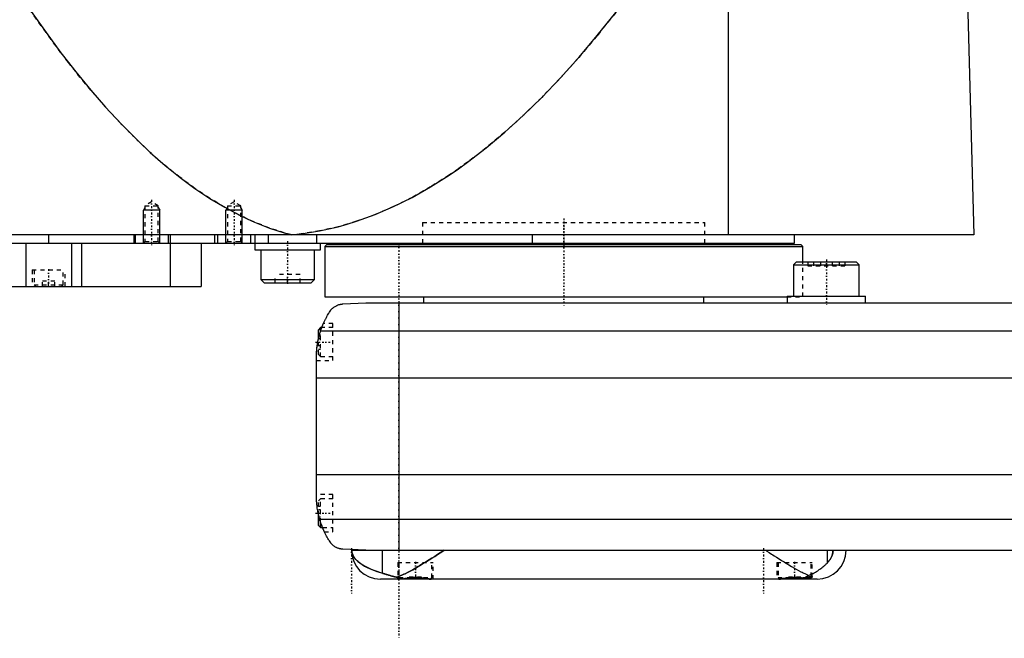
# Model space of a CAD drawing. Extents: x -602 to 139, y -139 to 487.
# Tile 2 of 7: x -432 to -193, y -81 to 69. Entities that reach past the tile are written whole.
import ezdxf

# ---------------------------------------------------------------- set-up
doc = ezdxf.new("R2010")
doc.units = 0
doc.linetypes.add('CENTER', pattern=[1.5, 0.45, -0.5, 0.05, -0.5])
doc.linetypes.add('DASHED', pattern=[2, 1, -1])
for name, color, linetype in [('AM_0', 7, 'CONTINUOUS'), ('AM_10', 7, 'CONTINUOUS'), ('AM_3', 7, 'DASHED'), ('AM_7', 7, 'CENTER')]:
    doc.layers.add(name, color=color, linetype=linetype)

msp = doc.modelspace()

# ---------------------------------------------------------------- linework, layer by layer
at = {"layer": 'AM_0', "color": 7, "linetype": 'CONTINUOUS'}
for p, q in [((-260, 16.5), (-260, 75.49)), ((-202, 73.35), (-200.5, 16.5)), ((-200.5, 16.5), (-602, 16.5)), ((-598, 14.5), (-244, 14.5)), ((-430.52, 14.5), (-430.52, 4)), ((-425, 16.5), (-425, 14.5)), ((-419.48, 14.5), (-419.48, 4)), ((-417, 14.5), (-417, 4)), ((-404.35, 16.5), (-404.35, 14.5)), ((-404, 16.5), (-404, 14.5)), ((-396, 16.5), (-396, 14.5)), ((-395.51, 14.5), (-395.51, 4)), ((-395.5, 16.5), (-395.5, 14.5)), ((-388, 14.5), (-388, 4)), ((-384.75, 16.5), (-384.75, 14.5)), ((-384, 16.5), (-384, 14.5)), ((-376, 16.5), (-376, 14.5)), ((-375, 16.5), (-375, 12.9)), ((-371.73, 16.5), (-371.73, 14.5)), ((-360.01, 16.5), (-360.01, 14.5)), ((-359, 12.9), (-359, 14.5)), ((-334.25, 14.5), (-334.25, 14.2)), ((-307.66, 16.5), (-307.66, 14.5)), ((-265.75, 14.2), (-265.75, 14.5)), ((-244, 14.5), (-244, 16.5)), ((-375, 12.9), (-359, 12.9)), ((-373.5, 12.9), (-373.5, 5.7)), ((-360.5, 5.7), (-360.5, 12.9)), ((-357.5, 14.2), (-358, 13.7)), ((-358, 13.7), (-358, 1.5)), ((-358, 13.7), (-242, 13.7)), ((-357.5, 14.2), (-242.5, 14.2)), ((-242, 13.7), (-242.5, 14.2)), ((-242, 10), (-242, 13.7)), ((-243.48, 10), (-244.28, 9.2)), ((-243.48, 10), (-229.08, 10)), ((-228.28, 9.2), (-229.08, 10)), ((-244.28, 9.2), (-244.28, 1.6)), ((-244.28, 9.2), (-228.28, 9.2)), ((-228.28, 1.6), (-228.28, 9.2)), ((-373.5, 5.7), (-372.7, 4.9)), ((-373.5, 5.7), (-360.5, 5.7)), ((-372.7, 4.9), (-361.3, 4.9)), ((-361.3, 4.9), (-360.5, 5.7)), ((-584.3, 4), (-388, 4)), ((-358, 1.5), (-245.78, 1.5)), ((-353.58, -0.25), (-348, 0)), ((-348, 0), (58, 0)), ((-334, 1.5), (-334, 0)), ((-266, 0), (-266, 1.5)), ((-245.78, 1.6), (-245.78, 0)), ((-245.78, 1.6), (-226.78, 1.6)), ((-226.78, 0), (-226.78, 1.6)), ((-340, 0), (-340, -60)), ((-359, -6), (-359.5, -6.5)), ((-359.5, -8.59), (-359.5, -6.5)), ((-359.01, -6.81), (69.01, -6.81)), ((-358.72, -6), (-359, -6)), ((-359, -6.79), (-359, -6)), ((-360, -46.97), (-360, -13.03)), ((-360, -18.16), (70, -18.16)), ((-360, -41.62), (70, -41.62)), ((-359.5, -54), (-359.5, -51.41)), ((-359.24, -52.43), (69.24, -52.43)), ((-359.5, -54), (-359, -54.5)), ((-359, -54.5), (-359, -53.21)), ((-359, -54.5), (-358.53, -54.5)), ((-348, -60), (-353.58, -59.75)), ((-351.5, -60), (58, -60)), ((-343.98, -65.57), (-343.98, -60)), ((-236.02, -63.01), (-236.02, -60)), ((-241.02, -66.6), (-240, -66.6)), ((-240.4, -67), (-240, -66.6)), ((-240, -66.6), (-240, -66.38)), ((-247.6, -67), (-344.5, -67)), ((-339.66, -66.94), (-339.6, -67)), ((-332.4, -67), (-332.39, -66.99)), ((-247.61, -66.99), (-247.6, -67)), ((-238.5, -67), (-247.6, -67))]:
    msp.add_line(p, q, dxfattribs=at)
for points in [[(-431.04, 73.35, 0), (-429.24, 70.69, 0), (-425.62, 65.55, 0), (-422.01, 60.66, 0), (-420.21, 58.31, 0), (-418.4, 56.02, 0), (-414.79, 51.62, 0), (-411.17, 47.47, 0), (-407.56, 43.57, 0), (-403.95, 39.92, 0), (-400.33, 36.51, 0), (-398.53, 34.9, 0), (-396.72, 33.35, 0), (-393.11, 30.44, 0), (-389.49, 27.78, 0), (-385.88, 25.36, 0), (-382.26, 23.19, 0), (-378.65, 21.27, 0), (-376.84, 20.41, 0), (-375.04, 19.6, 0), (-371.42, 18.17, 0), (-367.81, 17, 0), (-366, 16.5, 0)], [(-366, 16.5, 0), (-363.75, 16.74, 0), (-359.26, 17.45, 0), (-354.77, 18.47, 0), (-352.52, 19.09, 0), (-350.27, 19.79, 0), (-345.78, 21.42, 0), (-341.29, 23.35, 0), (-336.8, 25.59, 0), (-332.3, 28.14, 0), (-327.81, 30.99, 0), (-325.56, 32.53, 0), (-323.32, 34.15, 0), (-318.83, 37.61, 0), (-314.33, 41.38, 0), (-309.84, 45.46, 0), (-305.35, 49.84, 0), (-300.86, 54.53, 0), (-298.61, 56.99, 0), (-296.37, 59.53, 0), (-291.88, 64.83, 0), (-287.39, 70.43, 0), (-285.14, 73.35, 0)], [(-359.01, -6.81, 0), (-358.95, -6.65, 0), (-358.84, -6.32, 0), (-358.72, -5.99, 0), (-358.66, -5.83, 0), (-358.59, -5.66, 0), (-358.46, -5.34, 0), (-358.33, -5.03, 0), (-358.19, -4.72, 0), (-358.05, -4.42, 0), (-357.91, -4.12, 0), (-357.83, -3.97, 0), (-357.76, -3.83, 0), (-357.61, -3.55, 0), (-357.46, -3.27, 0), (-357.3, -3, 0), (-357.15, -2.74, 0), (-357, -2.49, 0), (-356.92, -2.37, 0), (-356.85, -2.25, 0), (-356.7, -2.02, 0), (-356.55, -1.8, 0), (-356.48, -1.69, 0)], [(-356.48, -1.69, 0), (-356.4, -1.61, 0), (-356.26, -1.45, 0), (-356.11, -1.31, 0), (-356.03, -1.24, 0), (-355.95, -1.17, 0), (-355.8, -1.05, 0), (-355.64, -0.94, 0), (-355.49, -0.84, 0), (-355.33, -0.75, 0), (-355.18, -0.67, 0), (-355.1, -0.63, 0), (-355.02, -0.59, 0), (-354.87, -0.53, 0), (-354.72, -0.48, 0), (-354.57, -0.42, 0), (-354.47, -0.4, 0), (-354.44, -0.39, 0), (-354.42, -0.38, 0), (-354.4, -0.38, 0), (-354.39, -0.37, 0), (-354.36, -0.37, 0), (-354.33, -0.36, 0), (-354.3, -0.35, 0), (-354.28, -0.35, 0), (-354.25, -0.34, 0), (-354.23, -0.34, 0), (-354.22, -0.33, 0), (-354.19, -0.33, 0), (-354.16, -0.32, 0), (-354.14, -0.32, 0), (-354.13, -0.32, 0), (-354.1, -0.31, 0), (-354.07, -0.31, 0), (-354.05, -0.3, 0), (-354.04, -0.3, 0), (-354.01, -0.3, 0), (-353.98, -0.29, 0), (-353.95, -0.29, 0), (-353.92, -0.28, 0), (-353.88, -0.28, 0), (-353.87, -0.28, 0), (-353.85, -0.28, 0), (-353.82, -0.27, 0), (-353.79, -0.27, 0), (-353.76, -0.27, 0), (-353.73, -0.26, 0), (-353.69, -0.26, 0), (-353.68, -0.26, 0), (-353.66, -0.26, 0), (-353.63, -0.26, 0), (-353.6, -0.25, 0), (-353.58, -0.25, 0)], [(-360, -13.03, 0), (-360, -12.86, 0), (-359.99, -12.52, 0), (-359.98, -12.18, 0), (-359.97, -12.01, 0), (-359.96, -11.84, 0), (-359.94, -11.5, 0), (-359.91, -11.15, 0), (-359.88, -10.81, 0), (-359.83, -10.46, 0), (-359.79, -10.12, 0), (-359.76, -9.94, 0), (-359.73, -9.77, 0), (-359.67, -9.42, 0), (-359.6, -9.07, 0), (-359.53, -8.72, 0), (-359.45, -8.37, 0), (-359.36, -8.03, 0), (-359.32, -7.85, 0), (-359.27, -7.68, 0), (-359.17, -7.33, 0), (-359.06, -6.99, 0), (-359.01, -6.81, 0)], [(-358.72, -6, 0), (-358.7, -5.95, 0), (-358.66, -5.85, 0), (-358.63, -5.75, 0), (-358.61, -5.71, 0), (-358.59, -5.66, 0), (-358.56, -5.58, 0), (-358.53, -5.49, 0), (-358.49, -5.42, 0), (-358.47, -5.35, 0), (-358.44, -5.29, 0), (-358.43, -5.26, 0), (-358.42, -5.23, 0), (-358.39, -5.18, 0), (-358.37, -5.13, 0), (-358.36, -5.09, 0), (-358.34, -5.06, 0), (-358.33, -5.04, 0), (-358.33, -5.03, 0), (-358.32, -5.02, 0), (-358.32, -5.01, 0), (-358.32, -5, 0), (-358.32, -5, 0)], [(-358.72, -6, 0), (-358.7, -5.95, 0), (-358.66, -5.85, 0), (-358.63, -5.75, 0), (-358.61, -5.71, 0), (-358.59, -5.66, 0), (-358.56, -5.58, 0), (-358.53, -5.49, 0), (-358.49, -5.42, 0), (-358.47, -5.35, 0), (-358.44, -5.29, 0), (-358.43, -5.26, 0), (-358.42, -5.23, 0), (-358.39, -5.18, 0), (-358.37, -5.13, 0), (-358.36, -5.09, 0), (-358.34, -5.06, 0), (-358.33, -5.04, 0), (-358.33, -5.03, 0), (-358.32, -5.02, 0), (-358.32, -5.01, 0), (-358.32, -5, 0), (-358.32, -5, 0)], [(-360, -13.03, 0), (-360, -12.94, 0), (-360, -12.76, 0), (-359.99, -12.57, 0), (-359.99, -12.47, 0), (-359.99, -12.36, 0), (-359.98, -12.14, 0), (-359.97, -11.91, 0), (-359.95, -11.67, 0), (-359.93, -11.42, 0), (-359.91, -11.15, 0), (-359.9, -11.02, 0), (-359.88, -10.89, 0), (-359.85, -10.62, 0), (-359.82, -10.34, 0), (-359.78, -10.07, 0), (-359.74, -9.8, 0), (-359.69, -9.53, 0), (-359.67, -9.4, 0), (-359.64, -9.26, 0), (-359.59, -8.99, 0), (-359.53, -8.72, 0), (-359.5, -8.59, 0)], [(-360, -13.03, 0), (-360, -12.94, 0), (-360, -12.76, 0), (-359.99, -12.57, 0), (-359.99, -12.47, 0), (-359.99, -12.36, 0), (-359.98, -12.14, 0), (-359.97, -11.91, 0), (-359.95, -11.67, 0), (-359.93, -11.42, 0), (-359.91, -11.15, 0), (-359.9, -11.02, 0), (-359.88, -10.89, 0), (-359.85, -10.62, 0), (-359.82, -10.34, 0), (-359.78, -10.07, 0), (-359.74, -9.8, 0), (-359.69, -9.53, 0), (-359.67, -9.4, 0), (-359.64, -9.26, 0), (-359.59, -8.99, 0), (-359.53, -8.72, 0), (-359.5, -8.59, 0)], [(-359.5, -51.41, 0), (-359.53, -51.27, 0), (-359.59, -50.98, 0), (-359.65, -50.69, 0), (-359.68, -50.54, 0), (-359.7, -50.4, 0), (-359.75, -50.1, 0), (-359.8, -49.81, 0), (-359.84, -49.51, 0), (-359.87, -49.23, 0), (-359.9, -48.95, 0), (-359.91, -48.81, 0), (-359.93, -48.68, 0), (-359.95, -48.43, 0), (-359.96, -48.18, 0), (-359.98, -47.96, 0), (-359.98, -47.75, 0), (-359.99, -47.55, 0), (-359.99, -47.46, 0), (-360, -47.37, 0), (-360, -47.19, 0), (-360, -47.04, 0), (-360, -46.97, 0)], [(-356.48, -58.31, 0), (-356.55, -58.19, 0), (-356.72, -57.95, 0), (-356.88, -57.69, 0), (-356.97, -57.56, 0), (-357.05, -57.42, 0), (-357.22, -57.14, 0), (-357.39, -56.85, 0), (-357.56, -56.55, 0), (-357.72, -56.24, 0), (-357.89, -55.91, 0), (-357.97, -55.75, 0), (-358.05, -55.58, 0), (-358.21, -55.24, 0), (-358.37, -54.88, 0), (-358.52, -54.53, 0), (-358.66, -54.16, 0), (-358.8, -53.78, 0), (-358.87, -53.6, 0), (-358.94, -53.4, 0), (-359.06, -53.02, 0), (-359.18, -52.62, 0), (-359.24, -52.43, 0)], [(-358.09, -55.5, 0), (-358.09, -55.5, 0), (-358.09, -55.49, 0), (-358.1, -55.48, 0), (-358.1, -55.47, 0), (-358.11, -55.46, 0), (-358.12, -55.44, 0), (-358.13, -55.4, 0), (-358.15, -55.37, 0), (-358.17, -55.32, 0), (-358.2, -55.27, 0), (-358.21, -55.24, 0), (-358.22, -55.21, 0), (-358.25, -55.15, 0), (-358.28, -55.08, 0), (-358.31, -55, 0), (-358.35, -54.92, 0), (-358.39, -54.84, 0), (-358.41, -54.79, 0), (-358.43, -54.75, 0), (-358.47, -54.65, 0), (-358.51, -54.55, 0), (-358.53, -54.5, 0)], [(-353.58, -59.75, 0), (-353.6, -59.75, 0), (-353.63, -59.74, 0), (-353.67, -59.74, 0), (-353.68, -59.74, 0), (-353.7, -59.74, 0), (-353.73, -59.74, 0), (-353.76, -59.73, 0), (-353.8, -59.73, 0), (-353.83, -59.73, 0), (-353.86, -59.72, 0), (-353.88, -59.72, 0), (-353.9, -59.72, 0), (-353.93, -59.71, 0), (-353.96, -59.71, 0), (-353.99, -59.71, 0), (-354.02, -59.7, 0), (-354.06, -59.7, 0), (-354.07, -59.69, 0), (-354.09, -59.69, 0), (-354.12, -59.68, 0), (-354.15, -59.68, 0), (-354.16, -59.68, 0), (-354.18, -59.67, 0), (-354.21, -59.67, 0), (-354.24, -59.66, 0), (-354.25, -59.66, 0), (-354.27, -59.65, 0), (-354.3, -59.65, 0), (-354.32, -59.64, 0), (-354.35, -59.63, 0), (-354.38, -59.63, 0), (-354.41, -59.62, 0), (-354.42, -59.62, 0), (-354.44, -59.61, 0), (-354.47, -59.6, 0), (-354.49, -59.6, 0), (-354.59, -59.57, 0), (-354.74, -59.52, 0), (-354.9, -59.46, 0), (-355.05, -59.39, 0), (-355.13, -59.36, 0), (-355.21, -59.32, 0), (-355.37, -59.23, 0), (-355.53, -59.14, 0), (-355.69, -59.03, 0), (-355.84, -58.92, 0), (-356, -58.79, 0), (-356.07, -58.73, 0), (-356.14, -58.66, 0), (-356.28, -58.53, 0), (-356.41, -58.38, 0), (-356.48, -58.31, 0)], [(-351.44, -60, 0), (-351.44, -60, 0), (-351.44, -60, 0), (-351.44, -60.01, 0), (-351.44, -60.01, 0), (-351.44, -60.01, 0), (-351.44, -60.01, 0), (-351.44, -60.01, 0), (-351.44, -60.01, 0), (-351.44, -60.02, 0), (-351.44, -60.02, 0), (-351.44, -60.02, 0), (-351.44, -60.02, 0), (-351.44, -60.02, 0), (-351.44, -60.02, 0), (-351.44, -60.03, 0), (-351.44, -60.03, 0), (-351.44, -60.03, 0), (-351.44, -60.03, 0), (-351.44, -60.03, 0), (-351.44, -60.03, 0), (-351.44, -60.04, 0), (-351.44, -60.04, 0), (-351.44, -60.04, 0), (-351.44, -60.04, 0), (-351.44, -60.04, 0), (-351.44, -60.04, 0), (-351.44, -60.04, 0), (-351.44, -60.04, 0), (-351.44, -60.05, 0), (-351.44, -60.05, 0), (-351.44, -60.05, 0), (-351.44, -60.05, 0), (-351.44, -60.05, 0), (-351.44, -60.05, 0), (-351.44, -60.06, 0), (-351.44, -60.06, 0), (-351.44, -60.06, 0), (-351.44, -60.08, 0), (-351.44, -60.09, 0), (-351.44, -60.1, 0), (-351.44, -60.1, 0), (-351.44, -60.11, 0), (-351.44, -60.12, 0), (-351.44, -60.13, 0), (-351.44, -60.13, 0), (-351.44, -60.14, 0), (-351.44, -60.15, 0), (-351.44, -60.16, 0), (-351.44, -60.16, 0), (-351.44, -60.17, 0), (-351.44, -60.18, 0), (-351.44, -60.18, 0), (-351.43, -60.19, 0), (-351.43, -60.19, 0), (-351.43, -60.2, 0), (-351.43, -60.2, 0), (-351.43, -60.21, 0), (-351.43, -60.21, 0), (-351.43, -60.22, 0), (-351.43, -60.24, 0), (-351.43, -60.28, 0), (-351.42, -60.32, 0), (-351.42, -60.36, 0), (-351.41, -60.39, 0), (-351.41, -60.41, 0), (-351.41, -60.43, 0), (-351.4, -60.46, 0), (-351.39, -60.5, 0), (-351.36, -60.63, 0), (-351.33, -60.74, 0), (-351.3, -60.86, 0), (-351.21, -61.09, 0), (-351.08, -61.35, 0), (-350.9, -61.65, 0), (-350.67, -61.97, 0), (-350.36, -62.32, 0), (-350.17, -62.51, 0), (-349.97, -62.7, 0), (-349.49, -63.08, 0), (-348.95, -63.46, 0), (-348.35, -63.82, 0), (-347.69, -64.17, 0), (-346.97, -64.51, 0), (-346.59, -64.67, 0), (-346.19, -64.83, 0), (-345.35, -65.14, 0), (-344.45, -65.43, 0), (-343.98, -65.57, 0)], [(-340.54, -66.54, 0), (-340.25, -66.44, 0), (-339.69, -66.22, 0), (-339.11, -65.96, 0), (-338.82, -65.83, 0), (-338.52, -65.69, 0), (-337.91, -65.38, 0), (-337.29, -65.06, 0), (-336.65, -64.71, 0), (-336, -64.34, 0), (-335.35, -63.96, 0), (-335.01, -63.77, 0), (-334.68, -63.57, 0), (-334.01, -63.16, 0), (-333.33, -62.75, 0), (-332.66, -62.33, 0), (-331.98, -61.9, 0), (-331.31, -61.47, 0), (-330.97, -61.26, 0), (-330.64, -61.05, 0), (-329.97, -60.62, 0), (-329.32, -60.21, 0), (-329, -60, 0)], [(-251, -60, 0), (-250.71, -60.18, 0), (-250.13, -60.56, 0), (-249.55, -60.93, 0), (-249.25, -61.12, 0), (-248.95, -61.31, 0), (-248.35, -61.69, 0), (-247.75, -62.07, 0), (-247.15, -62.45, 0), (-246.55, -62.82, 0), (-245.95, -63.19, 0), (-245.65, -63.37, 0), (-245.35, -63.55, 0), (-244.76, -63.9, 0), (-244.17, -64.24, 0), (-243.59, -64.57, 0), (-243.02, -64.89, 0), (-242.46, -65.19, 0), (-242.18, -65.33, 0), (-241.91, -65.47, 0), (-241.37, -65.74, 0), (-240.84, -65.98, 0), (-240.59, -66.1, 0)], [(-236.02, -63.01, 0), (-235.97, -62.95, 0), (-235.87, -62.84, 0), (-235.77, -62.72, 0), (-235.71, -62.66, 0), (-235.66, -62.6, 0), (-235.56, -62.46, 0), (-235.46, -62.33, 0), (-235.36, -62.18, 0), (-235.27, -62.04, 0), (-235.18, -61.88, 0), (-235.13, -61.8, 0), (-235.09, -61.72, 0), (-235.01, -61.56, 0), (-234.94, -61.39, 0), (-234.9, -61.28, 0), (-234.89, -61.25, 0), (-234.87, -61.22, 0), (-234.87, -61.2, 0), (-234.86, -61.19, 0), (-234.85, -61.16, 0), (-234.84, -61.12, 0), (-234.83, -61.09, 0), (-234.82, -61.06, 0), (-234.81, -61.02, 0), (-234.81, -61.01, 0), (-234.8, -60.99, 0), (-234.79, -60.96, 0), (-234.78, -60.92, 0), (-234.77, -60.89, 0), (-234.76, -60.85, 0), (-234.76, -60.82, 0), (-234.75, -60.8, 0), (-234.75, -60.78, 0), (-234.74, -60.75, 0), (-234.73, -60.71, 0), (-234.73, -60.69, 0), (-234.72, -60.68, 0), (-234.72, -60.64, 0), (-234.71, -60.6, 0), (-234.71, -60.58, 0), (-234.7, -60.56, 0), (-234.7, -60.53, 0), (-234.69, -60.49, 0), (-234.69, -60.45, 0), (-234.68, -60.41, 0), (-234.68, -60.37, 0), (-234.68, -60.35, 0), (-234.67, -60.34, 0), (-234.67, -60.3, 0), (-234.67, -60.26, 0), (-234.67, -60.22, 0), (-234.66, -60.18, 0), (-234.66, -60.14, 0), (-234.66, -60.12, 0), (-234.66, -60.1, 0), (-234.66, -60.06, 0), (-234.66, -60.02, 0), (-234.66, -60, 0)], [(-240.59, -66.1, 0), (-240.43, -66.03, 0), (-240.11, -65.89, 0), (-239.8, -65.75, 0), (-239.65, -65.68, 0), (-239.5, -65.6, 0), (-239.21, -65.44, 0), (-238.92, -65.28, 0), (-238.64, -65.12, 0), (-238.37, -64.95, 0), (-238.11, -64.78, 0), (-237.98, -64.69, 0), (-237.86, -64.6, 0), (-237.61, -64.42, 0), (-237.37, -64.24, 0), (-237.14, -64.05, 0), (-236.92, -63.86, 0), (-236.71, -63.68, 0), (-236.6, -63.58, 0), (-236.5, -63.49, 0), (-236.3, -63.29, 0), (-236.11, -63.1, 0), (-236.02, -63.01, 0)], [(-343.98, -65.57, 0), (-343.9, -65.6, 0), (-343.75, -65.64, 0), (-343.59, -65.69, 0), (-343.51, -65.71, 0), (-343.43, -65.74, 0), (-343.26, -65.79, 0), (-343.08, -65.84, 0), (-342.91, -65.9, 0), (-342.72, -65.95, 0), (-342.54, -66.01, 0), (-342.44, -66.04, 0), (-342.34, -66.07, 0), (-342.15, -66.12, 0), (-341.95, -66.18, 0), (-341.74, -66.24, 0), (-341.53, -66.3, 0), (-341.32, -66.35, 0), (-341.21, -66.38, 0), (-341.1, -66.41, 0), (-340.88, -66.46, 0), (-340.65, -66.52, 0), (-340.54, -66.54, 0)], [(-340.54, -66.54, 0), (-340.51, -66.56, 0), (-340.44, -66.6, 0), (-340.38, -66.63, 0), (-340.34, -66.65, 0), (-340.31, -66.66, 0), (-340.24, -66.69, 0), (-340.18, -66.72, 0), (-340.11, -66.75, 0), (-340.04, -66.78, 0), (-339.97, -66.8, 0), (-339.94, -66.81, 0), (-339.91, -66.82, 0), (-339.84, -66.84, 0), (-339.77, -66.87, 0), (-339.7, -66.88, 0), (-339.64, -66.9, 0), (-339.57, -66.92, 0), (-339.53, -66.92, 0), (-339.5, -66.93, 0), (-339.43, -66.95, 0), (-339.36, -66.96, 0), (-339.33, -66.96, 0)], [(-339.33, -66.96, 0), (-339.3, -66.96, 0), (-339.25, -66.95, 0), (-339.2, -66.95, 0), (-339.17, -66.94, 0), (-339.15, -66.94, 0), (-339.1, -66.93, 0), (-339.04, -66.92, 0), (-338.99, -66.91, 0), (-338.93, -66.91, 0), (-338.88, -66.9, 0), (-338.85, -66.89, 0), (-338.82, -66.89, 0), (-338.76, -66.88, 0), (-338.7, -66.87, 0), (-338.64, -66.86, 0), (-338.58, -66.85, 0), (-338.51, -66.84, 0), (-338.48, -66.84, 0), (-338.45, -66.83, 0), (-338.39, -66.82, 0), (-338.32, -66.81, 0), (-338.29, -66.8, 0), (-338.25, -66.8, 0), (-338.18, -66.79, 0), (-338.12, -66.78, 0), (-338.08, -66.77, 0), (-338.05, -66.77, 0), (-337.97, -66.76, 0), (-337.9, -66.75, 0), (-337.83, -66.74, 0), (-337.76, -66.73, 0), (-337.69, -66.72, 0), (-337.65, -66.72, 0), (-337.61, -66.71, 0), (-337.54, -66.7, 0), (-337.46, -66.7, 0), (-337.39, -66.69, 0), (-337.31, -66.68, 0), (-337.24, -66.67, 0), (-337.2, -66.67, 0), (-337.16, -66.66, 0), (-337.08, -66.66, 0), (-337, -66.65, 0), (-336.93, -66.65, 0), (-336.85, -66.64, 0), (-336.77, -66.64, 0), (-336.73, -66.63, 0), (-336.69, -66.63, 0), (-336.62, -66.63, 0), (-336.54, -66.62, 0), (-336.46, -66.62, 0), (-336.38, -66.62, 0), (-336.31, -66.62, 0), (-336.27, -66.61, 0), (-336.23, -66.61, 0), (-336.15, -66.61, 0), (-336.08, -66.61, 0), (-336, -66.61, 0), (-335.92, -66.61, 0), (-335.85, -66.61, 0), (-335.81, -66.61, 0), (-335.77, -66.61, 0), (-335.69, -66.62, 0), (-335.62, -66.62, 0), (-335.58, -66.62, 0), (-335.54, -66.62, 0), (-335.46, -66.62, 0), (-335.38, -66.63, 0), (-335.34, -66.63, 0), (-335.3, -66.63, 0), (-335.23, -66.64, 0), (-335.15, -66.64, 0), (-335.07, -66.65, 0), (-334.99, -66.65, 0), (-334.92, -66.66, 0), (-334.88, -66.66, 0), (-334.84, -66.66, 0), (-334.76, -66.67, 0), (-334.69, -66.68, 0), (-334.61, -66.69, 0), (-334.54, -66.7, 0), (-334.46, -66.7, 0), (-334.42, -66.71, 0), (-334.39, -66.71, 0), (-334.31, -66.72, 0), (-334.24, -66.73, 0), (-334.17, -66.74, 0), (-334.1, -66.75, 0), (-334.02, -66.76, 0), (-333.99, -66.76, 0), (-333.95, -66.77, 0), (-333.88, -66.78, 0), (-333.82, -66.79, 0), (-333.75, -66.8, 0), (-333.68, -66.81, 0), (-333.61, -66.82, 0), (-333.58, -66.83, 0), (-333.55, -66.83, 0), (-333.48, -66.84, 0), (-333.42, -66.85, 0), (-333.36, -66.86, 0), (-333.3, -66.87, 0), (-333.24, -66.88, 0), (-333.21, -66.88, 0), (-333.18, -66.89, 0), (-333.12, -66.9, 0), (-333.06, -66.91, 0), (-333.04, -66.91, 0), (-333.01, -66.91, 0), (-332.96, -66.92, 0), (-332.9, -66.93, 0), (-332.88, -66.93, 0), (-332.85, -66.94, 0), (-332.8, -66.95, 0), (-332.75, -66.95, 0), (-332.7, -66.96, 0), (-332.65, -66.97, 0), (-332.6, -66.97, 0), (-332.58, -66.97, 0), (-332.55, -66.98, 0), (-332.51, -66.98, 0), (-332.46, -66.99, 0), (-332.42, -66.99, 0), (-332.37, -66.99, 0), (-332.33, -67, 0), (-332.31, -67, 0), (-332.29, -67, 0), (-332.25, -67, 0), (-332.21, -67, 0), (-332.19, -67, 0)], [(-247.81, -67, 0), (-247.79, -67, 0), (-247.76, -67, 0), (-247.73, -67, 0), (-247.71, -67, 0), (-247.7, -67, 0), (-247.66, -67, 0), (-247.63, -66.99, 0), (-247.59, -66.99, 0), (-247.56, -66.99, 0), (-247.52, -66.98, 0), (-247.5, -66.98, 0), (-247.48, -66.98, 0), (-247.44, -66.98, 0), (-247.41, -66.97, 0), (-247.37, -66.97, 0), (-247.33, -66.96, 0), (-247.29, -66.96, 0), (-247.27, -66.95, 0), (-247.25, -66.95, 0), (-247.2, -66.95, 0), (-247.16, -66.94, 0), (-247.14, -66.94, 0), (-247.12, -66.93, 0), (-247.08, -66.93, 0), (-247.03, -66.92, 0), (-247.01, -66.92, 0), (-246.99, -66.91, 0), (-246.94, -66.91, 0), (-246.9, -66.9, 0), (-246.85, -66.89, 0), (-246.8, -66.89, 0), (-246.76, -66.88, 0), (-246.73, -66.87, 0), (-246.71, -66.87, 0), (-246.66, -66.86, 0), (-246.61, -66.85, 0), (-246.56, -66.85, 0), (-246.5, -66.84, 0), (-246.45, -66.83, 0), (-246.42, -66.83, 0), (-246.4, -66.82, 0), (-246.34, -66.81, 0), (-246.29, -66.81, 0), (-246.24, -66.8, 0), (-246.18, -66.79, 0), (-246.12, -66.78, 0), (-246.1, -66.78, 0), (-246.07, -66.77, 0), (-246.01, -66.76, 0), (-245.95, -66.76, 0), (-245.89, -66.75, 0), (-245.84, -66.74, 0), (-245.78, -66.73, 0), (-245.75, -66.73, 0), (-245.72, -66.73, 0), (-245.66, -66.72, 0), (-245.6, -66.71, 0), (-245.54, -66.7, 0), (-245.47, -66.7, 0), (-245.41, -66.69, 0), (-245.38, -66.69, 0), (-245.35, -66.68, 0), (-245.29, -66.68, 0), (-245.23, -66.67, 0), (-245.2, -66.67, 0), (-245.16, -66.67, 0), (-245.1, -66.66, 0), (-245.04, -66.65, 0), (-245.01, -66.65, 0), (-244.98, -66.65, 0), (-244.91, -66.64, 0), (-244.85, -66.64, 0), (-244.79, -66.64, 0), (-244.72, -66.63, 0), (-244.66, -66.63, 0), (-244.63, -66.63, 0), (-244.6, -66.63, 0), (-244.53, -66.62, 0), (-244.47, -66.62, 0), (-244.41, -66.62, 0), (-244.34, -66.62, 0), (-244.28, -66.61, 0), (-244.25, -66.61, 0), (-244.22, -66.61, 0), (-244.15, -66.61, 0), (-244.09, -66.61, 0), (-244.03, -66.61, 0), (-243.97, -66.61, 0), (-243.91, -66.61, 0), (-243.87, -66.61, 0), (-243.84, -66.61, 0), (-243.78, -66.61, 0), (-243.72, -66.61, 0), (-243.65, -66.62, 0), (-243.59, -66.62, 0), (-243.53, -66.62, 0), (-243.5, -66.62, 0), (-243.47, -66.62, 0), (-243.4, -66.63, 0), (-243.34, -66.63, 0), (-243.27, -66.63, 0), (-243.21, -66.64, 0), (-243.15, -66.64, 0), (-243.12, -66.64, 0), (-243.08, -66.64, 0), (-243.02, -66.65, 0), (-242.96, -66.65, 0), (-242.93, -66.66, 0), (-242.9, -66.66, 0), (-242.83, -66.67, 0), (-242.77, -66.67, 0), (-242.74, -66.67, 0), (-242.71, -66.68, 0), (-242.65, -66.68, 0), (-242.58, -66.69, 0), (-242.52, -66.7, 0), (-242.46, -66.7, 0), (-242.4, -66.71, 0), (-242.37, -66.71, 0), (-242.34, -66.72, 0), (-242.28, -66.73, 0), (-242.22, -66.73, 0), (-242.16, -66.74, 0), (-242.1, -66.75, 0), (-242.05, -66.76, 0), (-242.02, -66.76, 0), (-241.99, -66.76, 0), (-241.93, -66.77, 0), (-241.87, -66.78, 0), (-241.85, -66.78, 0)], [(-241.85, -66.78, 0), (-241.81, -66.77, 0), (-241.74, -66.75, 0), (-241.67, -66.72, 0), (-241.63, -66.7, 0), (-241.59, -66.69, 0), (-241.52, -66.66, 0), (-241.45, -66.63, 0), (-241.38, -66.59, 0), (-241.31, -66.56, 0), (-241.24, -66.52, 0), (-241.2, -66.5, 0), (-241.17, -66.48, 0), (-241.1, -66.44, 0), (-241.03, -66.4, 0), (-240.96, -66.36, 0), (-240.89, -66.31, 0), (-240.82, -66.27, 0), (-240.79, -66.25, 0), (-240.75, -66.22, 0), (-240.69, -66.17, 0), (-240.62, -66.12, 0), (-240.59, -66.1, 0)], [(-241.85, -66.78, 0), (-241.74, -66.76, 0), (-241.53, -66.72, 0), (-241.33, -66.67, 0), (-241.24, -66.65, 0), (-241.14, -66.63, 0), (-240.96, -66.59, 0), (-240.79, -66.54, 0), (-240.63, -66.51, 0), (-240.48, -66.47, 0), (-240.34, -66.44, 0), (-240.28, -66.43, 0), (-240.22, -66.41, 0), (-240.11, -66.39, 0), (-240.01, -66.38, 0), (-239.92, -66.37, 0), (-239.85, -66.37, 0), (-239.79, -66.37, 0), (-239.77, -66.38, 0), (-239.75, -66.38, 0), (-239.72, -66.4, 0), (-239.7, -66.42, 0), (-239.7, -66.44, 0)], [(-239.7, -66.44, 0), (-239.7, -66.44, 0), (-239.7, -66.45, 0), (-239.71, -66.47, 0), (-239.71, -66.48, 0), (-239.72, -66.48, 0), (-239.73, -66.5, 0), (-239.74, -66.52, 0), (-239.76, -66.53, 0), (-239.78, -66.55, 0), (-239.8, -66.57, 0), (-239.82, -66.58, 0), (-239.83, -66.59, 0), (-239.86, -66.61, 0), (-239.89, -66.63, 0), (-239.92, -66.65, 0), (-239.96, -66.67, 0), (-240, -66.69, 0), (-240.02, -66.7, 0), (-240.04, -66.71, 0), (-240.08, -66.73, 0), (-240.13, -66.75, 0), (-240.16, -66.76, 0)], [(-340.3, -66.96, 0), (-340.3, -66.96, 0), (-340.29, -66.95, 0), (-340.28, -66.95, 0), (-340.27, -66.95, 0), (-340.26, -66.94, 0), (-340.24, -66.94, 0), (-340.21, -66.94, 0), (-340.17, -66.94, 0), (-340.13, -66.93, 0), (-340.08, -66.93, 0), (-340.05, -66.93, 0), (-340.02, -66.93, 0), (-339.96, -66.93, 0), (-339.89, -66.94, 0), (-339.82, -66.94, 0), (-339.74, -66.94, 0), (-339.66, -66.94, 0), (-339.62, -66.95, 0), (-339.57, -66.95, 0), (-339.48, -66.95, 0), (-339.38, -66.96, 0), (-339.33, -66.96, 0)], [(-340.03, -67, 0), (-340.04, -67, 0), (-340.07, -67, 0), (-340.1, -67, 0), (-340.11, -67, 0), (-340.12, -67, 0), (-340.15, -67, 0), (-340.17, -66.99, 0), (-340.19, -66.99, 0), (-340.21, -66.99, 0), (-340.22, -66.99, 0), (-340.23, -66.99, 0), (-340.24, -66.99, 0), (-340.25, -66.98, 0), (-340.26, -66.98, 0), (-340.27, -66.98, 0), (-340.28, -66.97, 0), (-340.29, -66.97, 0), (-340.29, -66.97, 0), (-340.29, -66.97, 0), (-340.3, -66.97, 0), (-340.3, -66.96, 0), (-340.3, -66.96, 0)]]:
    msp.add_polyline3d(points, dxfattribs=at)
for centre, start, end in [((-344.5, -60), 180, 270), ((-238.5, -60), 270, 0)]:
    msp.add_arc(centre, 7, start, end, dxfattribs=at)
at = {"layer": 'AM_10', "color": 7, "linetype": 'CONTINUOUS'}
for p, q in [((-401.62, 23.16), (-402, 22.5)), ((-398, 22.5), (-402, 22.5)), ((-402, 14.5), (-402, 22.5)), ((-398.38, 23.16), (-398, 22.5)), ((-398, 14.5), (-398, 22.5)), ((-381.62, 23.16), (-382, 22.5)), ((-378, 22.5), (-382, 22.5)), ((-382, 14.5), (-382, 22.5)), ((-378.38, 23.16), (-378, 22.5)), ((-378, 14.5), (-378, 22.5))]:
    msp.add_line(p, q, dxfattribs=at)
at = {"layer": 'AM_3', "color": 6, "linetype": 'DASHED'}
for p, q in [((-400, 24.5), (-401.62, 23.56)), ((-398.38, 23.56), (-400, 24.5)), ((-380, 24.5), (-381.62, 23.56)), ((-378.38, 23.56), (-380, 24.5)), ((-401.62, 23.56), (-401.62, 14.88)), ((-401.62, 23.56), (-398.38, 23.56)), ((-398.38, 14.88), (-398.38, 23.56)), ((-381.62, 23.56), (-381.62, 14.88)), ((-381.62, 23.56), (-378.38, 23.56)), ((-378.38, 14.88), (-378.38, 23.56)), ((-334.25, 19.5), (-265.75, 19.5)), ((-334.25, 19.5), (-334.25, 14.5)), ((-334.25, 19.5), (-265.75, 19.5)), ((-265.75, 14.5), (-265.75, 19.5)), ((-401.62, 14.88), (-402, 14.5)), ((-401.62, 14.88), (-398.38, 14.88)), ((-398, 14.5), (-398.38, 14.88)), ((-381.62, 14.88), (-382, 14.5)), ((-381.62, 14.88), (-378.38, 14.88)), ((-378, 14.5), (-378.38, 14.88)), ((-242, 1.5), (-242, 10)), ((-240.8, 10), (-240.8, 9)), ((-239.37, 10), (-239.37, 9)), ((-237.71, 10), (-237.71, 9)), ((-234.85, 10), (-234.85, 9)), ((-233.19, 10), (-233.19, 9)), ((-231.76, 10), (-231.76, 9)), ((-229.43, 10), (-229.08, 10)), ((-429, 8), (-429, 4)), ((-429, 8), (-421, 8)), ((-428.5, 8), (-428.5, 4.4)), ((-421.5, 4.4), (-421.5, 8)), ((-421, 4), (-421, 8)), ((-240.8, 9), (-231.76, 9)), ((-426.5, 4), (-426.5, 5.25)), ((-423.5, 5.25), (-426.5, 5.25)), ((-425, 4), (-425, 5.25)), ((-423.5, 4), (-423.5, 5.25)), ((-370, 4.9), (-370, 6.9)), ((-364, 6.9), (-370, 6.9)), ((-367, 4.9), (-367, 6.9)), ((-364, 4.9), (-364, 6.9)), ((-428.5, 4.4), (-428.1, 4)), ((-428.5, 4.4), (-421.5, 4.4)), ((-421.9, 4), (-421.5, 4.4)), ((-245.78, 1.6), (-245.78, 1.5)), ((-245.78, 1.5), (-242, 1.5)), ((-244.03, 1.5), (-244.03, 1.6)), ((-359, -13), (-359, -6.79)), ((-356, -6), (-358.72, -6)), ((-356, -5), (-358.32, -5)), ((-356, -14), (-356, -5)), ((-359.5, -7.77), (-359, -7.77)), ((-359.5, -12.5), (-359.5, -8.59)), ((-359.5, -8.63), (-359, -8.63)), ((-359.5, -10.37), (-359, -10.37)), ((-359.5, -11.23), (-359, -11.23)), ((-360, -14), (-356, -14)), ((-359.5, -12.5), (-359, -13)), ((-359, -13), (-356, -13)), ((-356, -46.5), (-360, -46.5)), ((-359, -47.5), (-359.5, -48)), ((-356, -47.5), (-359, -47.5)), ((-359, -53.21), (-359, -47.5)), ((-356, -55.5), (-356, -46.5)), ((-359.5, -51.41), (-359.5, -48)), ((-359.5, -49.27), (-359, -49.27)), ((-359.5, -50.13), (-359, -50.13)), ((-359.5, -51.87), (-359, -51.87)), ((-359.5, -52.73), (-359, -52.73)), ((-358.53, -54.5), (-356, -54.5)), ((-358.09, -55.5), (-356, -55.5)), ((-340.3, -63), (-340.3, -66.96)), ((-340.3, -63), (-331.7, -63)), ((-340, -63), (-340, -66.6)), ((-332, -66.6), (-332, -63)), ((-331.7, -67), (-331.7, -63)), ((-248.3, -63), (-248.3, -67)), ((-248.3, -63), (-239.7, -63)), ((-248, -63), (-248, -66.6)), ((-240, -66.38), (-240, -63)), ((-239.7, -66.44), (-239.7, -63)), ((-340, -66.6), (-339.66, -66.94)), ((-340, -66.6), (-332, -66.6)), ((-337.89, -66.75), (-338.58, -66.85)), ((-337.5, -66.7), (-337.89, -66.75)), ((-337.5, -67), (-337.5, -66.5)), ((-334.5, -66.5), (-337.5, -66.5)), ((-336, -67), (-336, -66.5)), ((-334.5, -67), (-334.5, -66.5)), ((-332.39, -66.99), (-332, -66.6)), ((-248, -66.6), (-247.61, -66.99)), ((-248, -66.6), (-241.02, -66.6)), ((-245.5, -67), (-245.5, -66.5)), ((-242.5, -66.5), (-245.5, -66.5)), ((-244, -67), (-244, -66.5)), ((-242.5, -67), (-242.5, -66.5)), ((-332.4, -67), (-339.6, -67))]:
    msp.add_line(p, q, dxfattribs=at)
for points in [[(-366, 16.5, 0), (-367.81, 17, 0), (-371.42, 18.17, 0), (-375.04, 19.6, 0), (-376.84, 20.41, 0), (-378.65, 21.27, 0), (-382.26, 23.19, 0), (-385.88, 25.36, 0), (-389.49, 27.78, 0), (-393.11, 30.44, 0), (-396.72, 33.35, 0), (-398.53, 34.9, 0), (-400.33, 36.51, 0), (-403.95, 39.92, 0), (-407.56, 43.57, 0), (-411.17, 47.47, 0), (-414.79, 51.62, 0), (-418.4, 56.02, 0), (-420.21, 58.31, 0), (-422.01, 60.66, 0), (-425.62, 65.55, 0), (-429.24, 70.69, 0), (-431.04, 73.35, 0)], [(-285.14, 73.35, 0), (-287.39, 70.43, 0), (-291.88, 64.83, 0), (-296.37, 59.53, 0), (-298.61, 56.99, 0), (-300.86, 54.53, 0), (-305.35, 49.84, 0), (-309.84, 45.46, 0), (-314.33, 41.38, 0), (-318.83, 37.61, 0), (-323.32, 34.15, 0), (-325.56, 32.53, 0), (-327.81, 30.99, 0), (-332.3, 28.14, 0), (-336.8, 25.59, 0), (-341.29, 23.35, 0), (-345.78, 21.42, 0), (-350.27, 19.79, 0), (-352.52, 19.09, 0), (-354.77, 18.47, 0), (-359.26, 17.45, 0), (-363.75, 16.74, 0), (-366, 16.5, 0)], [(-359.5, -8.59, 0), (-359.48, -8.5, 0), (-359.44, -8.33, 0), (-359.4, -8.17, 0), (-359.38, -8.08, 0), (-359.36, -8, 0), (-359.31, -7.84, 0), (-359.27, -7.67, 0), (-359.22, -7.52, 0), (-359.18, -7.36, 0), (-359.13, -7.21, 0), (-359.11, -7.13, 0), (-359.09, -7.06, 0), (-359.04, -6.92, 0), (-359, -6.78, 0), (-358.95, -6.65, 0), (-358.91, -6.52, 0), (-358.87, -6.39, 0), (-358.85, -6.34, 0), (-358.82, -6.28, 0), (-358.78, -6.16, 0), (-358.74, -6.05, 0), (-358.72, -6, 0)], [(-359.5, -8.59, 0), (-359.48, -8.5, 0), (-359.44, -8.33, 0), (-359.4, -8.17, 0), (-359.38, -8.08, 0), (-359.36, -8, 0), (-359.31, -7.84, 0), (-359.27, -7.67, 0), (-359.22, -7.52, 0), (-359.18, -7.36, 0), (-359.13, -7.21, 0), (-359.11, -7.13, 0), (-359.09, -7.06, 0), (-359.04, -6.92, 0), (-359, -6.78, 0), (-358.95, -6.65, 0), (-358.91, -6.52, 0), (-358.87, -6.39, 0), (-358.85, -6.34, 0), (-358.82, -6.28, 0), (-358.78, -6.16, 0), (-358.74, -6.05, 0), (-358.72, -6, 0)], [(-359.15, -52.73, 0), (-359.16, -52.7, 0), (-359.18, -52.63, 0), (-359.2, -52.55, 0), (-359.21, -52.52, 0), (-359.22, -52.48, 0), (-359.25, -52.41, 0), (-359.27, -52.34, 0), (-359.29, -52.26, 0), (-359.31, -52.19, 0), (-359.33, -52.12, 0), (-359.34, -52.08, 0), (-359.35, -52.04, 0), (-359.36, -51.97, 0), (-359.38, -51.9, 0), (-359.4, -51.82, 0), (-359.42, -51.75, 0), (-359.44, -51.67, 0), (-359.45, -51.64, 0), (-359.46, -51.6, 0), (-359.47, -51.52, 0), (-359.49, -51.45, 0), (-359.5, -51.41, 0)], [(-358.53, -54.5, 0), (-358.54, -54.46, 0), (-358.58, -54.38, 0), (-358.61, -54.3, 0), (-358.62, -54.26, 0), (-358.64, -54.22, 0), (-358.67, -54.13, 0), (-358.71, -54.04, 0), (-358.74, -53.95, 0), (-358.78, -53.86, 0), (-358.81, -53.76, 0), (-358.83, -53.71, 0), (-358.85, -53.66, 0), (-358.88, -53.56, 0), (-358.92, -53.46, 0), (-358.95, -53.35, 0), (-358.99, -53.24, 0), (-359.03, -53.13, 0), (-359.04, -53.08, 0), (-359.06, -53.02, 0), (-359.1, -52.91, 0), (-359.13, -52.79, 0), (-359.15, -52.73, 0)], [(-358.53, -54.5, 0), (-358.54, -54.46, 0), (-358.58, -54.38, 0), (-358.61, -54.3, 0), (-358.62, -54.26, 0), (-358.64, -54.22, 0), (-358.67, -54.13, 0), (-358.71, -54.04, 0), (-358.74, -53.95, 0), (-358.78, -53.86, 0), (-358.81, -53.76, 0), (-358.83, -53.71, 0), (-358.85, -53.66, 0), (-358.88, -53.56, 0), (-358.92, -53.46, 0), (-358.95, -53.35, 0), (-358.99, -53.24, 0), (-359.03, -53.13, 0), (-359.04, -53.08, 0), (-359.06, -53.02, 0), (-359.1, -52.91, 0), (-359.13, -52.79, 0), (-359.15, -52.73, 0)], [(-343.98, -65.57, 0), (-344.41, -65.45, 0), (-345.25, -65.18, 0), (-346.04, -64.89, 0), (-346.41, -64.75, 0), (-346.78, -64.6, 0), (-347.46, -64.29, 0), (-348.09, -63.97, 0), (-348.67, -63.63, 0), (-349.2, -63.29, 0), (-349.67, -62.94, 0), (-349.89, -62.76, 0), (-350.09, -62.58, 0), (-350.46, -62.21, 0), (-350.77, -61.84, 0), (-351.03, -61.45, 0), (-351.21, -61.1, 0), (-351.32, -60.78, 0), (-351.36, -60.64, 0), (-351.37, -60.62, 0), (-351.38, -60.57, 0), (-351.39, -60.53, 0), (-351.39, -60.51, 0), (-351.39, -60.49, 0), (-351.4, -60.45, 0), (-351.41, -60.42, 0), (-351.41, -60.38, 0), (-351.42, -60.34, 0), (-351.42, -60.31, 0), (-351.42, -60.29, 0), (-351.43, -60.28, 0), (-351.43, -60.25, 0), (-351.43, -60.21, 0), (-351.43, -60.2, 0), (-351.43, -60.19, 0), (-351.43, -60.19, 0), (-351.44, -60.18, 0), (-351.44, -60.18, 0), (-351.44, -60.18, 0), (-351.44, -60.17, 0), (-351.44, -60.16, 0), (-351.44, -60.16, 0), (-351.44, -60.15, 0), (-351.44, -60.15, 0), (-351.44, -60.15, 0), (-351.44, -60.14, 0), (-351.44, -60.14, 0), (-351.44, -60.13, 0), (-351.44, -60.13, 0), (-351.44, -60.12, 0), (-351.44, -60.12, 0), (-351.44, -60.12, 0), (-351.44, -60.11, 0), (-351.44, -60.11, 0), (-351.44, -60.11, 0), (-351.44, -60.1, 0), (-351.44, -60.1, 0), (-351.44, -60.09, 0), (-351.44, -60.09, 0), (-351.44, -60.09, 0), (-351.44, -60.08, 0), (-351.44, -60.08, 0), (-351.44, -60.07, 0), (-351.44, -60.06, 0), (-351.44, -60.06, 0), (-351.44, -60.06, 0), (-351.44, -60.05, 0), (-351.44, -60.05, 0), (-351.44, -60.04, 0), (-351.44, -60.03, 0), (-351.44, -60.03, 0), (-351.44, -60.02, 0), (-351.44, -60.02, 0), (-351.44, -60.02, 0), (-351.44, -60.01, 0), (-351.44, -60, 0), (-351.44, -60, 0)], [(-329, -60, 0), (-329.32, -60.21, 0), (-329.97, -60.62, 0), (-330.64, -61.05, 0), (-330.97, -61.26, 0), (-331.31, -61.47, 0), (-331.98, -61.9, 0), (-332.66, -62.33, 0), (-333.33, -62.75, 0), (-334.01, -63.16, 0), (-334.68, -63.57, 0), (-335.01, -63.77, 0), (-335.35, -63.96, 0), (-336, -64.34, 0), (-336.65, -64.71, 0), (-337.29, -65.06, 0), (-337.91, -65.38, 0), (-338.52, -65.69, 0), (-338.82, -65.83, 0), (-339.11, -65.96, 0), (-339.69, -66.22, 0), (-340.25, -66.44, 0), (-340.54, -66.54, 0)], [(-234.66, -60, 0), (-234.66, -60.02, 0), (-234.66, -60.06, 0), (-234.66, -60.1, 0), (-234.66, -60.12, 0), (-234.66, -60.14, 0), (-234.66, -60.18, 0), (-234.67, -60.22, 0), (-234.67, -60.26, 0), (-234.67, -60.3, 0), (-234.68, -60.34, 0), (-234.68, -60.36, 0), (-234.68, -60.38, 0), (-234.68, -60.42, 0), (-234.69, -60.46, 0), (-234.69, -60.5, 0), (-234.7, -60.53, 0), (-234.71, -60.57, 0), (-234.71, -60.59, 0), (-234.71, -60.61, 0), (-234.72, -60.65, 0), (-234.73, -60.69, 0), (-234.73, -60.7, 0), (-234.73, -60.72, 0), (-234.74, -60.76, 0), (-234.75, -60.8, 0), (-234.75, -60.81, 0), (-234.76, -60.83, 0), (-234.77, -60.87, 0), (-234.78, -60.9, 0), (-234.79, -60.94, 0), (-234.79, -60.97, 0), (-234.8, -61.01, 0), (-234.81, -61.02, 0), (-234.81, -61.04, 0), (-234.83, -61.07, 0), (-234.84, -61.11, 0), (-234.85, -61.14, 0), (-234.86, -61.17, 0), (-234.87, -61.2, 0), (-234.87, -61.22, 0), (-234.88, -61.24, 0), (-234.89, -61.27, 0), (-234.9, -61.3, 0), (-234.95, -61.4, 0), (-235.02, -61.58, 0), (-235.11, -61.75, 0), (-235.15, -61.83, 0), (-235.19, -61.91, 0), (-235.28, -62.06, 0), (-235.37, -62.2, 0), (-235.47, -62.34, 0), (-235.56, -62.47, 0), (-235.66, -62.6, 0), (-235.71, -62.66, 0), (-235.77, -62.72, 0), (-235.87, -62.84, 0), (-235.97, -62.95, 0), (-236.02, -63.01, 0)], [(-340.54, -66.54, 0), (-340.65, -66.52, 0), (-340.88, -66.46, 0), (-341.1, -66.41, 0), (-341.21, -66.38, 0), (-341.32, -66.35, 0), (-341.53, -66.3, 0), (-341.74, -66.24, 0), (-341.95, -66.18, 0), (-342.15, -66.12, 0), (-342.34, -66.07, 0), (-342.44, -66.04, 0), (-342.53, -66.01, 0), (-342.72, -65.95, 0), (-342.9, -65.9, 0), (-343.08, -65.84, 0), (-343.26, -65.79, 0), (-343.42, -65.74, 0), (-343.51, -65.71, 0), (-343.59, -65.69, 0), (-343.75, -65.64, 0), (-343.9, -65.6, 0), (-343.98, -65.57, 0)], [(-334.5, -66.7, 0), (-334.58, -66.69, 0), (-334.75, -66.67, 0), (-334.91, -66.66, 0), (-335, -66.65, 0), (-335.08, -66.65, 0), (-335.25, -66.63, 0), (-335.42, -66.63, 0), (-335.58, -66.62, 0), (-335.75, -66.61, 0), (-335.92, -66.61, 0), (-336, -66.61, 0), (-336.08, -66.61, 0), (-336.25, -66.61, 0), (-336.42, -66.62, 0), (-336.58, -66.63, 0), (-336.75, -66.63, 0), (-336.92, -66.65, 0), (-337.01, -66.65, 0), (-337.09, -66.66, 0), (-337.25, -66.67, 0), (-337.42, -66.69, 0), (-337.5, -66.7, 0)], [(-332.39, -66.99, 0), (-332.43, -66.99, 0), (-332.52, -66.98, 0), (-332.61, -66.97, 0), (-332.66, -66.96, 0), (-332.71, -66.96, 0), (-332.81, -66.94, 0), (-332.91, -66.93, 0), (-333.01, -66.91, 0), (-333.12, -66.9, 0), (-333.24, -66.88, 0), (-333.3, -66.87, 0), (-333.35, -66.86, 0), (-333.48, -66.84, 0), (-333.6, -66.82, 0), (-333.73, -66.8, 0), (-333.87, -66.78, 0), (-334, -66.76, 0), (-334.07, -66.75, 0), (-334.14, -66.74, 0), (-334.28, -66.73, 0), (-334.43, -66.71, 0), (-334.5, -66.7, 0)], [(-241.85, -66.78, 0), (-241.87, -66.78, 0), (-241.93, -66.77, 0), (-241.99, -66.76, 0), (-242.02, -66.76, 0), (-242.05, -66.76, 0), (-242.1, -66.75, 0), (-242.16, -66.74, 0), (-242.22, -66.73, 0), (-242.28, -66.73, 0), (-242.34, -66.72, 0), (-242.37, -66.71, 0), (-242.4, -66.71, 0), (-242.46, -66.7, 0), (-242.52, -66.7, 0), (-242.58, -66.69, 0), (-242.65, -66.68, 0), (-242.71, -66.68, 0), (-242.74, -66.67, 0), (-242.77, -66.67, 0), (-242.83, -66.67, 0), (-242.9, -66.66, 0), (-242.93, -66.66, 0), (-242.96, -66.65, 0), (-243.02, -66.65, 0), (-243.08, -66.64, 0), (-243.12, -66.64, 0), (-243.15, -66.64, 0), (-243.21, -66.64, 0), (-243.27, -66.63, 0), (-243.34, -66.63, 0), (-243.4, -66.63, 0), (-243.47, -66.62, 0), (-243.5, -66.62, 0), (-243.53, -66.62, 0), (-243.59, -66.62, 0), (-243.65, -66.62, 0), (-243.72, -66.61, 0), (-243.78, -66.61, 0), (-243.84, -66.61, 0), (-243.87, -66.61, 0), (-243.91, -66.61, 0), (-243.97, -66.61, 0), (-244.03, -66.61, 0), (-244.09, -66.61, 0), (-244.15, -66.61, 0), (-244.22, -66.61, 0), (-244.25, -66.61, 0), (-244.28, -66.61, 0), (-244.34, -66.62, 0), (-244.41, -66.62, 0), (-244.47, -66.62, 0), (-244.53, -66.62, 0), (-244.6, -66.63, 0), (-244.63, -66.63, 0), (-244.66, -66.63, 0), (-244.72, -66.63, 0), (-244.79, -66.64, 0), (-244.85, -66.64, 0), (-244.91, -66.64, 0), (-244.98, -66.65, 0), (-245.01, -66.65, 0), (-245.04, -66.65, 0), (-245.1, -66.66, 0), (-245.16, -66.67, 0), (-245.2, -66.67, 0), (-245.23, -66.67, 0), (-245.29, -66.68, 0), (-245.35, -66.68, 0), (-245.38, -66.69, 0), (-245.41, -66.69, 0), (-245.47, -66.7, 0), (-245.54, -66.7, 0), (-245.6, -66.71, 0), (-245.66, -66.72, 0), (-245.72, -66.73, 0), (-245.75, -66.73, 0), (-245.78, -66.73, 0), (-245.84, -66.74, 0), (-245.89, -66.75, 0), (-245.95, -66.76, 0), (-246.01, -66.76, 0), (-246.07, -66.77, 0), (-246.1, -66.78, 0), (-246.12, -66.78, 0), (-246.18, -66.79, 0), (-246.24, -66.8, 0), (-246.29, -66.81, 0), (-246.34, -66.81, 0), (-246.4, -66.82, 0), (-246.42, -66.83, 0), (-246.45, -66.83, 0), (-246.5, -66.84, 0), (-246.56, -66.85, 0), (-246.61, -66.85, 0), (-246.66, -66.86, 0), (-246.71, -66.87, 0), (-246.73, -66.87, 0), (-246.76, -66.88, 0), (-246.8, -66.89, 0), (-246.85, -66.89, 0), (-246.9, -66.9, 0), (-246.94, -66.91, 0), (-246.99, -66.91, 0), (-247.01, -66.92, 0), (-247.03, -66.92, 0), (-247.08, -66.93, 0), (-247.12, -66.93, 0), (-247.14, -66.94, 0), (-247.16, -66.94, 0), (-247.2, -66.95, 0), (-247.25, -66.95, 0), (-247.27, -66.95, 0), (-247.29, -66.96, 0), (-247.33, -66.96, 0), (-247.37, -66.97, 0), (-247.41, -66.97, 0), (-247.44, -66.98, 0), (-247.48, -66.98, 0), (-247.5, -66.98, 0), (-247.52, -66.98, 0), (-247.56, -66.99, 0), (-247.59, -66.99, 0), (-247.63, -66.99, 0), (-247.66, -67, 0), (-247.7, -67, 0), (-247.71, -67, 0), (-247.73, -67, 0), (-247.76, -67, 0), (-247.79, -67, 0), (-247.81, -67, 0)], [(-240.59, -66.1, 0), (-240.62, -66.12, 0), (-240.69, -66.17, 0), (-240.75, -66.22, 0), (-240.79, -66.25, 0), (-240.82, -66.27, 0), (-240.89, -66.31, 0), (-240.96, -66.36, 0), (-241.03, -66.4, 0), (-241.1, -66.44, 0), (-241.17, -66.48, 0), (-241.2, -66.5, 0), (-241.24, -66.52, 0), (-241.31, -66.56, 0), (-241.38, -66.59, 0), (-241.45, -66.63, 0), (-241.52, -66.66, 0), (-241.59, -66.69, 0), (-241.63, -66.7, 0), (-241.67, -66.72, 0), (-241.74, -66.75, 0), (-241.81, -66.77, 0), (-241.85, -66.78, 0)], [(-239.7, -66.44, 0), (-239.7, -66.42, 0), (-239.72, -66.4, 0), (-239.75, -66.38, 0), (-239.77, -66.38, 0), (-239.79, -66.37, 0), (-239.85, -66.37, 0), (-239.92, -66.37, 0), (-240.01, -66.38, 0), (-240.11, -66.39, 0), (-240.22, -66.41, 0), (-240.28, -66.43, 0), (-240.34, -66.44, 0), (-240.48, -66.47, 0), (-240.63, -66.51, 0), (-240.79, -66.54, 0), (-240.96, -66.59, 0), (-241.14, -66.63, 0), (-241.24, -66.65, 0), (-241.33, -66.67, 0), (-241.53, -66.72, 0), (-241.74, -66.76, 0), (-241.85, -66.78, 0)], [(-240.16, -66.76, 0), (-240.18, -66.77, 0), (-240.24, -66.79, 0), (-240.3, -66.81, 0), (-240.34, -66.82, 0), (-240.37, -66.83, 0), (-240.44, -66.85, 0), (-240.51, -66.87, 0), (-240.58, -66.89, 0), (-240.66, -66.9, 0), (-240.74, -66.92, 0), (-240.78, -66.93, 0), (-240.82, -66.94, 0), (-240.91, -66.95, 0), (-241, -66.96, 0), (-241.09, -66.97, 0), (-241.18, -66.98, 0), (-241.28, -66.99, 0), (-241.33, -66.99, 0), (-241.38, -66.99, 0), (-241.48, -67, 0), (-241.58, -67, 0), (-241.63, -67, 0)], [(-340.3, -66.96, 0), (-340.3, -66.96, 0), (-340.3, -66.97, 0), (-340.29, -66.97, 0), (-340.29, -66.97, 0), (-340.29, -66.97, 0), (-340.28, -66.97, 0), (-340.27, -66.98, 0), (-340.26, -66.98, 0), (-340.25, -66.98, 0), (-340.24, -66.99, 0), (-340.23, -66.99, 0), (-340.22, -66.99, 0), (-340.21, -66.99, 0), (-340.19, -66.99, 0), (-340.17, -66.99, 0), (-340.15, -67, 0), (-340.12, -67, 0), (-340.11, -67, 0), (-340.1, -67, 0), (-340.07, -67, 0), (-340.04, -67, 0), (-340.03, -67, 0)], [(-332.19, -67, 0), (-332.22, -67, 0), (-332.29, -67, 0), (-332.36, -66.99, 0), (-332.39, -66.99, 0)]]:
    msp.add_polyline3d(points, dxfattribs=at)
at = {"layer": 'AM_7', "color": 4, "linetype": 'CENTER'}
for p, q in [((-400, 25), (-400, 14)), ((-380, 25), (-380, 14)), ((-300, 20.48), (-300, -0.98)), ((-300, 19.75), (-300, 14.25)), ((-367, 14.98), (-367, 4.42)), ((-340, 14.35), (-340, -81.35)), ((-236.28, 10.5), (-236.28, -0.5)), ((-425, 8.2), (-425, 3.8)), ((-360.2, -9.5), (-355.8, -9.5)), ((-360.2, -51), (-355.8, -51)), ((-351.5, -59.5), (-351.5, -70.5)), ((-251.5, -59.5), (-251.5, -70.5)), ((-336, -62.8), (-336, -67.2)), ((-244, -62.8), (-244, -67.2))]:
    msp.add_line(p, q, dxfattribs=at)

doc.saveas('drawing.dxf')
